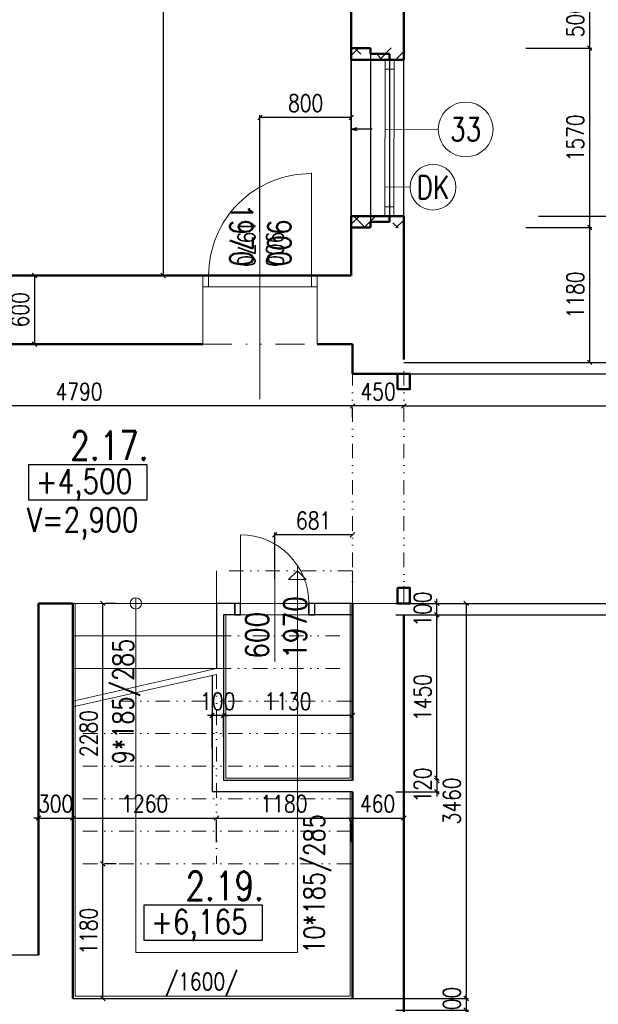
# Model space of a CAD drawing. Header units: millimetres. Extents: x -238874 to 551972, y -298952 to 658415.
# Tile 210 of 256: x 24203 to 29272, y 172531 to 181151. Entities that reach past the tile are written whole.
import ezdxf
from ezdxf.enums import TextEntityAlignment as Align

# ---------------------------------------------------------------- set-up
doc = ezdxf.new("R2010")
doc.units = ezdxf.units.MM
doc.header["$LTSCALE"] = 20
doc.linetypes.add('DIVIDE', pattern=[31.75, 12.7, -6.35, 0, -6.35, 0, -6.35])
doc.linetypes.add('DIVIDE2', pattern=[15.875, 6.35, -3.175, 0, -3.175, 0, -3.175])
for name, color, linetype in [('00_HEDVIKA _KRESBA', 1, 'Continuous'), ('CZ', 255, 'Continuous'), ('KOTY', 8, 'Continuous'), ('ZDP', 50, 'Continuous')]:
    doc.layers.add(name, color=color, linetype=linetype)
doc.layers.add('00_HEDVIKA_DEMOLICE', color=2, linetype='Continuous', lineweight=30, transparency=0.3)
for name, color, linetype, lineweight in [('00_HEDVIKA_OBRYS', 1, 'Continuous', 50), ('CKBUBLINY', 1, 'Continuous', 18), ('CKBUBLINY DEMOLICE', 4, 'Continuous', 18), ('CKBUBLINY_POPIS', 3, 'Continuous', 25), ('CKKOTY', 3, 'Continuous', 18), ('CKOKNA', 30, 'Continuous', 18), ('CKSTENY_SRAF', 8, 'Continuous', 18), ('CKSYMBOLY', 21, 'Continuous', 25), ('HEDVIKA_OKNA_PARAPET', 70, 'Continuous', 18), ('NOSNÉ', 8, 'Continuous', 50), ('PRUCHODY', 7, 'Continuous', 18)]:
    doc.layers.add(name, color=color, linetype=linetype, lineweight=lineweight)
doc.styles.add('SIMPLEX', font='SIMPLEX.shx', dxfattribs={"width": 0.8, "bigfont": 'CAD13.shx'})
doc.styles.get("Standard").update_dxf_attribs({"font": 'simplex.shx', "width": 0.8})
doc.dimstyles.new('CADKON', dxfattribs={"dimscale": 100, "dimtxt": 2, "dimasz": 1.5, "dimexe": 0, "dimexo": 2, "dimgap": 0.6, "dimtad": 1, "dimrnd": 1, "dimtxsty": 'Standard', "dimblk1": 'OBLIQUE', "dimblk2": 'OBLIQUE', "dimsah": 1, "dimcen": 2.5, "dimadec": 1, "dimazin": 2, "dimtfac": 1, "dimtix": 1, "dimtmove": 2, "dimatfit": 3, "dimldrblk": 'OPEN30', "dimfxl": 5, "dimtfill": 1, "dimtolj": 1, "dimarcsym": 0})
doc.dimstyles.new('CKA', dxfattribs={"dimtxt": 200, "dimasz": 40, "dimexe": 20, "dimexo": 0.2, "dimgap": 50, "dimtad": 1, "dimdec": 0, "dimrnd": 1, "dimzin": 0, "dimdsep": 46, "dimtxsty": 'Standard', "dimblk1": 'OBLIQUE', "dimblk2": 'OBLIQUE', "dimsah": 1, "dimcen": 0.09, "dimclrd": 253, "dimclre": 253, "dimclrt": 253, "dimadec": 0, "dimazin": 0, "dimtfac": 1, "dimtdec": 0, "dimtix": 1, "dimtmove": 2, "dimatfit": 3, "dimfxl": 1, "dimtolj": 1, "dimtzin": 0, "dimarcsym": 0})

# ---------------------------------------------------------------- blocks, each defined once
blk = doc.blocks.new('_OBLIQUE')
at = {"color": 0, "linetype": 'ByBlock'}
blk.add_line((-0.5, -0.5), (0.5, 0.5), dxfattribs=at)
blk = doc.blocks.new('*D1523')
at = {"layer": 'DEFPOINTS', "color": 0, "transparency": 16777216}
for p in [(22328, 178260.9), (27118, 178050.9), (22328, 177769.1)]:
    blk.add_point(p, dxfattribs=at)
at = {"layer": 'KOTY', "lineweight": -2, "transparency": 16777216}
for p, q in [((22328, 177880.1), (22328, 177749.1)), ((27118, 177769.1), (22328, 177769.1))]:
    blk.add_line(p, q, dxfattribs=at)
at = {"layer": 'KOTY', "lineweight": -2, "transparency": 16777216, "xscale": 40, "yscale": 40, "zscale": 40, "rotation": 180}
blk.add_blockref('_OBLIQUE', (22328, 177769.1), dxfattribs=at)
at = {"layer": 'KOTY', "lineweight": -2, "transparency": 16777216, "xscale": 40, "yscale": 40, "zscale": 40}
blk.add_blockref('_OBLIQUE', (27118, 177769.1), dxfattribs=at)
at = {"layer": 'KOTY', "transparency": 16777216, "insert": (24723, 177894.1), "char_height": 150, "attachment_point": 5, "style": 'SIMPLEX'}
blk.add_mtext('\\A1;4790', dxfattribs=at)
blk = doc.blocks.new('*D1691')
at = {"layer": 'DEFPOINTS', "color": 0, "transparency": 16777216}
for p in [(27108, 206310.9), (25460.5, 178910.9), (27108, 178910.9)]:
    blk.add_point(p, dxfattribs=at)
at = {"layer": 'KOTY', "lineweight": -2, "transparency": 16777216}
for p, q in [((25460.5, 206310.9), (25460.5, 178910.9)), ((26727.2, 178910.9), (25440.5, 178910.9))]:
    blk.add_line(p, q, dxfattribs=at)
at = {"layer": 'KOTY', "lineweight": -2, "transparency": 16777216, "xscale": 40, "yscale": 40, "zscale": 40}
for p, rotation in [((25460.5, 206310.9), 90), ((25460.5, 178910.9), 270)]:
    blk.add_blockref('_OBLIQUE', p, dxfattribs=dict(at, rotation=rotation))
at = {"layer": 'KOTY', "transparency": 16777216, "insert": (25335.5, 192610.9), "char_height": 150, "attachment_point": 5, "rotation": 90, "style": 'SIMPLEX'}
blk.add_mtext('\\A1;27400', dxfattribs=at)
blk = doc.blocks.new('*D1702')
at = {"layer": 'DEFPOINTS', "color": 0, "transparency": 16777216}
for p in [(25928, 176040.9), (25928, 172580.9), (28113.7, 172580.9)]:
    blk.add_point(p, dxfattribs=at)
at = {"layer": 'KOTY', "lineweight": -2, "transparency": 16777216}
for p, q in [((28113.7, 176040.9), (28113.7, 172580.9)), ((26308.7, 172580.9), (28133.7, 172580.9))]:
    blk.add_line(p, q, dxfattribs=at)
at = {"layer": 'KOTY', "lineweight": -2, "transparency": 16777216, "xscale": 40, "yscale": 40, "zscale": 40}
for p, rotation in [((28113.7, 176040.9), 90), ((28113.7, 172580.9), 270)]:
    blk.add_blockref('_OBLIQUE', p, dxfattribs=dict(at, rotation=rotation))
at = {"layer": 'KOTY', "transparency": 16777216, "insert": (27988.7, 174310.9), "char_height": 150, "attachment_point": 5, "rotation": 90, "style": 'SIMPLEX'}
blk.add_mtext('\\A1;3460', dxfattribs=at)
blk = doc.blocks.new('*D1703')
at = {"layer": 'DEFPOINTS', "color": 0, "transparency": 16777216}
for p in [(24668, 174161.6), (24368, 172960.9), (24668, 172960.9)]:
    blk.add_point(p, dxfattribs=at)
at = {"layer": 'KOTY', "lineweight": -2, "transparency": 16777216}
for p, q in [((24368, 174161.6), (24328, 174161.6)), ((24368, 174161.6), (24668, 174161.6)), ((24668, 173341.6), (24668, 174181.6)), ((24668, 174161.6), (24708, 174161.6))]:
    blk.add_line(p, q, dxfattribs=at)
at = {"layer": 'KOTY', "lineweight": -2, "transparency": 16777216, "xscale": 40, "yscale": 40, "zscale": 40}
blk.add_blockref('_OBLIQUE', (24368, 174161.6), dxfattribs=at)
at = {"layer": 'KOTY', "lineweight": -2, "transparency": 16777216, "xscale": 40, "yscale": 40, "zscale": 40, "rotation": 180}
blk.add_blockref('_OBLIQUE', (24668, 174161.6), dxfattribs=at)
at = {"layer": 'KOTY', "transparency": 16777216, "insert": (24518, 174286.6), "char_height": 150, "attachment_point": 5, "style": 'SIMPLEX'}
blk.add_mtext('\\A1;300', dxfattribs=at)
blk = doc.blocks.new('*D1704')
at = {"layer": 'DEFPOINTS', "color": 0, "transparency": 16777216}
for p in [(25928, 174330.9), (25928, 174161.6), (24668, 172960.9)]:
    blk.add_point(p, dxfattribs=at)
at = {"layer": 'KOTY', "lineweight": -2, "transparency": 16777216}
for p, q in [((24668, 174161.6), (25928, 174161.6)), ((25928, 173950.1), (25928, 174141.6))]:
    blk.add_line(p, q, dxfattribs=at)
at = {"layer": 'KOTY', "lineweight": -2, "transparency": 16777216, "xscale": 40, "yscale": 40, "zscale": 40, "rotation": 180}
blk.add_blockref('_OBLIQUE', (24668, 174161.6), dxfattribs=at)
at = {"layer": 'KOTY', "lineweight": -2, "transparency": 16777216, "xscale": 40, "yscale": 40, "zscale": 40}
blk.add_blockref('_OBLIQUE', (25928, 174161.6), dxfattribs=at)
at = {"layer": 'KOTY', "transparency": 16777216, "insert": (25298, 174286.6), "char_height": 150, "attachment_point": 5, "style": 'SIMPLEX'}
blk.add_mtext('\\A1;1260', dxfattribs=at)
blk = doc.blocks.new('*D1706')
at = {"layer": 'DEFPOINTS', "color": 0, "transparency": 16777216}
for p in [(24668, 176040.9), (24932.2, 176040.9), (24668, 173760.9)]:
    blk.add_point(p, dxfattribs=at)
at = {"layer": 'KOTY', "lineweight": -2, "transparency": 16777216}
for p, q in [((24932.2, 173760.9), (24932.2, 176040.9)), ((25048.7, 176040.9), (24952.2, 176040.9))]:
    blk.add_line(p, q, dxfattribs=at)
at = {"layer": 'KOTY', "lineweight": -2, "transparency": 16777216, "xscale": 40, "yscale": 40, "zscale": 40}
for p, rotation in [((24932.2, 176040.9), 90), ((24932.2, 173760.9), 270)]:
    blk.add_blockref('_OBLIQUE', p, dxfattribs=dict(at, rotation=rotation))
at = {"layer": 'KOTY', "transparency": 16777216, "insert": (24807.2, 174900.9), "char_height": 150, "attachment_point": 5, "rotation": 90, "style": 'SIMPLEX'}
blk.add_mtext('\\A1;2280', dxfattribs=at)
blk = doc.blocks.new('*D1708')
at = {"layer": 'DEFPOINTS', "color": 0, "transparency": 16777216}
for p in [(27568, 175940.9), (31507.2, 175940.9), (27568, 169200.9)]:
    blk.add_point(p, dxfattribs=at)
at = {"layer": 'KOTY', "lineweight": -2, "transparency": 16777216}
for p, q in [((27948.7, 175940.9), (31527.2, 175940.9)), ((31507.2, 169200.9), (31507.2, 175940.9))]:
    blk.add_line(p, q, dxfattribs=at)
at = {"layer": 'KOTY', "lineweight": -2, "transparency": 16777216, "xscale": 40, "yscale": 40, "zscale": 40}
for p, rotation in [((31507.2, 175940.9), 90), ((31507.2, 169200.9), 270)]:
    blk.add_blockref('_OBLIQUE', p, dxfattribs=dict(at, rotation=rotation))
at = {"layer": 'KOTY', "transparency": 16777216, "insert": (31382.2, 172570.9), "char_height": 150, "attachment_point": 5, "rotation": 90, "style": 'SIMPLEX'}
blk.add_mtext('\\A1;6740', dxfattribs=at)
blk = doc.blocks.new('*D1725')
at = {"layer": 'DEFPOINTS', "color": 0, "transparency": 16777216}
for p in [(25928, 172580.9), (27118, 172480.9), (28113.7, 172480.9)]:
    blk.add_point(p, dxfattribs=at)
at = {"layer": 'KOTY', "lineweight": -2, "transparency": 16777216}
for p, q in [((28113.7, 172580.9), (28113.7, 172620.9)), ((28113.7, 172580.9), (28113.7, 172480.9)), ((27498.7, 172480.9), (28133.7, 172480.9)), ((28113.7, 172480.9), (28113.7, 172440.9))]:
    blk.add_line(p, q, dxfattribs=at)
at = {"layer": 'KOTY', "lineweight": -2, "transparency": 16777216, "xscale": 40, "yscale": 40, "zscale": 40}
for p, rotation in [((28113.7, 172580.9), 270), ((28113.7, 172480.9), 90)]:
    blk.add_blockref('_OBLIQUE', p, dxfattribs=dict(at, rotation=rotation))
at = {"layer": 'KOTY', "transparency": 16777216, "insert": (27988.7, 172530.9), "char_height": 150, "attachment_point": 5, "rotation": 90, "style": 'SIMPLEX'}
blk.add_mtext('\\A1;100', dxfattribs=at)
blk = doc.blocks.new('*D1748')
at = {"layer": 'DEFPOINTS', "color": 0, "transparency": 16777216}
for p in [(24668, 173760.9), (24932.2, 173760.9), (24668, 172580.9)]:
    blk.add_point(p, dxfattribs=at)
at = {"layer": 'KOTY', "lineweight": -2, "transparency": 16777216}
for p, q in [((24932.2, 172580.9), (24932.2, 173760.9)), ((25048.7, 173760.9), (24952.2, 173760.9))]:
    blk.add_line(p, q, dxfattribs=at)
at = {"layer": 'KOTY', "lineweight": -2, "transparency": 16777216, "xscale": 40, "yscale": 40, "zscale": 40}
for p, rotation in [((24932.2, 173760.9), 90), ((24932.2, 172580.9), 270)]:
    blk.add_blockref('_OBLIQUE', p, dxfattribs=dict(at, rotation=rotation))
at = {"layer": 'KOTY', "transparency": 16777216, "insert": (24807.2, 173170.9), "char_height": 150, "attachment_point": 5, "rotation": 90, "style": 'SIMPLEX'}
blk.add_mtext('\\A1;1180', dxfattribs=at)
blk = doc.blocks.new('*D1762')
at = {"layer": 'DEFPOINTS', "color": 0, "transparency": 16777216}
for p in [(35068, 177910.9), (35068, 177769.1), (27568, 177108.4)]:
    blk.add_point(p, dxfattribs=at)
at = {"layer": 'KOTY', "lineweight": -2, "transparency": 16777216}
for p, q in [((27568, 177769.1), (35068, 177769.1)), ((35068, 177530.1), (35068, 177749.1))]:
    blk.add_line(p, q, dxfattribs=at)
at = {"layer": 'KOTY', "lineweight": -2, "transparency": 16777216, "xscale": 40, "yscale": 40, "zscale": 40, "rotation": 180}
blk.add_blockref('_OBLIQUE', (27568, 177769.1), dxfattribs=at)
at = {"layer": 'KOTY', "lineweight": -2, "transparency": 16777216, "xscale": 40, "yscale": 40, "zscale": 40}
blk.add_blockref('_OBLIQUE', (35068, 177769.1), dxfattribs=at)
at = {"layer": 'KOTY', "transparency": 16777216, "insert": (31318, 177894.1), "char_height": 150, "attachment_point": 5, "style": 'SIMPLEX'}
blk.add_mtext('\\A1;7500', dxfattribs=at)
blk = doc.blocks.new('*D1763')
at = {"layer": 'DEFPOINTS', "color": 0, "transparency": 16777216}
for p in [(28257.4, 180900.9), (29196.4, 180900.9), (28257.4, 179330.9)]:
    blk.add_point(p, dxfattribs=at)
at = {"layer": 'KOTY', "lineweight": -2, "transparency": 16777216}
for p, q in [((28638.1, 180900.9), (29216.4, 180900.9)), ((29196.4, 179330.9), (29196.4, 180900.9))]:
    blk.add_line(p, q, dxfattribs=at)
at = {"layer": 'KOTY', "lineweight": -2, "transparency": 16777216, "xscale": 40, "yscale": 40, "zscale": 40}
for p, rotation in [((29196.4, 180900.9), 90), ((29196.4, 179330.9), 270)]:
    blk.add_blockref('_OBLIQUE', p, dxfattribs=dict(at, rotation=rotation))
at = {"layer": 'KOTY', "transparency": 16777216, "insert": (29071.4, 180115.9), "char_height": 150, "attachment_point": 5, "rotation": 90, "style": 'SIMPLEX'}
blk.add_mtext('\\A1;1570', dxfattribs=at)
blk = doc.blocks.new('*D1764')
at = {"layer": 'DEFPOINTS', "color": 0, "transparency": 16777216}
for p in [(26308, 180295.4), (26308, 178910.9), (27108, 178910.9)]:
    blk.add_point(p, dxfattribs=at)
at = {"layer": 'KOTY', "lineweight": -2, "transparency": 16777216}
for p, q in [((26308, 179291.6), (26308, 180315.4)), ((27108, 180295.4), (26308, 180295.4))]:
    blk.add_line(p, q, dxfattribs=at)
at = {"layer": 'KOTY', "lineweight": -2, "transparency": 16777216, "xscale": 40, "yscale": 40, "zscale": 40, "rotation": 180}
blk.add_blockref('_OBLIQUE', (26308, 180295.4), dxfattribs=at)
at = {"layer": 'KOTY', "lineweight": -2, "transparency": 16777216, "xscale": 40, "yscale": 40, "zscale": 40}
blk.add_blockref('_OBLIQUE', (27108, 180295.4), dxfattribs=at)
at = {"layer": 'KOTY', "transparency": 16777216, "insert": (26708, 180420.4), "char_height": 150, "attachment_point": 5, "style": 'SIMPLEX'}
blk.add_mtext('\\A1;800', dxfattribs=at)
blk = doc.blocks.new('*D1765')
at = {"layer": 'DEFPOINTS', "color": 0, "transparency": 16777216}
for p in [(28257.4, 179330.9), (29196.4, 179330.9), (29196.4, 178150.9)]:
    blk.add_point(p, dxfattribs=at)
at = {"layer": 'KOTY', "lineweight": -2, "transparency": 16777216}
for p, q in [((28638.1, 179330.9), (29216.4, 179330.9)), ((29196.4, 178150.9), (29196.4, 179330.9))]:
    blk.add_line(p, q, dxfattribs=at)
at = {"layer": 'KOTY', "lineweight": -2, "transparency": 16777216, "xscale": 40, "yscale": 40, "zscale": 40}
for p, rotation in [((29196.4, 179330.9), 90), ((29196.4, 178150.9), 270)]:
    blk.add_blockref('_OBLIQUE', p, dxfattribs=dict(at, rotation=rotation))
at = {"layer": 'KOTY', "transparency": 16777216, "insert": (29071.4, 178740.9), "char_height": 150, "attachment_point": 5, "rotation": 90, "style": 'SIMPLEX'}
blk.add_mtext('\\A1;1180', dxfattribs=at)
blk = doc.blocks.new('*D1766')
at = {"layer": 'DEFPOINTS', "color": 0, "transparency": 16777216}
for p in [(27118, 176040.9), (27857.6, 176040.9), (27118, 175940.9)]:
    blk.add_point(p, dxfattribs=at)
at = {"layer": 'KOTY', "lineweight": -2, "transparency": 16777216}
for p, q in [((27498.7, 176040.9), (27877.6, 176040.9)), ((27857.6, 176040.9), (27857.6, 176080.9)), ((27857.6, 175940.9), (27857.6, 176040.9)), ((27857.6, 175940.9), (27857.6, 175900.9))]:
    blk.add_line(p, q, dxfattribs=at)
at = {"layer": 'KOTY', "lineweight": -2, "transparency": 16777216, "xscale": 40, "yscale": 40, "zscale": 40}
for p, rotation in [((27857.6, 176040.9), 270), ((27857.6, 175940.9), 90)]:
    blk.add_blockref('_OBLIQUE', p, dxfattribs=dict(at, rotation=rotation))
at = {"layer": 'KOTY', "transparency": 16777216, "insert": (27732.6, 175990.9), "char_height": 150, "attachment_point": 5, "rotation": 90, "style": 'SIMPLEX'}
blk.add_mtext('\\A1;100', dxfattribs=at)
blk = doc.blocks.new('*D1767')
at = {"layer": 'DEFPOINTS', "color": 0, "transparency": 16777216}
for p in [(27108, 174330.9), (27568, 174161.6), (27568, 174161.6)]:
    blk.add_point(p, dxfattribs=at)
at = {"layer": 'KOTY', "lineweight": -2, "transparency": 16777216}
for p, q in [((27568, 174542.4), (27568, 174181.6)), ((27108, 174161.6), (27568, 174161.6))]:
    blk.add_line(p, q, dxfattribs=at)
at = {"layer": 'KOTY', "lineweight": -2, "transparency": 16777216, "xscale": 40, "yscale": 40, "zscale": 40, "rotation": 180}
blk.add_blockref('_OBLIQUE', (27108, 174161.6), dxfattribs=at)
at = {"layer": 'KOTY', "lineweight": -2, "transparency": 16777216, "xscale": 40, "yscale": 40, "zscale": 40}
blk.add_blockref('_OBLIQUE', (27568, 174161.6), dxfattribs=at)
at = {"layer": 'KOTY', "transparency": 16777216, "insert": (27338, 174286.6), "char_height": 150, "attachment_point": 5, "style": 'SIMPLEX'}
blk.add_mtext('\\A1;460', dxfattribs=at)
blk = doc.blocks.new('*D1768')
at = {"layer": 'DEFPOINTS', "color": 0, "transparency": 16777216}
for p in [(27118, 174510.9), (27118, 174390.9), (27857.6, 174390.9)]:
    blk.add_point(p, dxfattribs=at)
at = {"layer": 'KOTY', "lineweight": -2, "transparency": 16777216}
for p, q in [((27857.6, 174510.9), (27857.6, 174550.9)), ((27857.6, 174510.9), (27857.6, 174390.9)), ((27498.7, 174390.9), (27877.6, 174390.9)), ((27857.6, 174390.9), (27857.6, 174350.9))]:
    blk.add_line(p, q, dxfattribs=at)
at = {"layer": 'KOTY', "lineweight": -2, "transparency": 16777216, "xscale": 40, "yscale": 40, "zscale": 40}
for p, rotation in [((27857.6, 174510.9), 270), ((27857.6, 174390.9), 90)]:
    blk.add_blockref('_OBLIQUE', p, dxfattribs=dict(at, rotation=rotation))
at = {"layer": 'KOTY', "transparency": 16777216, "insert": (27732.6, 174450.9), "char_height": 150, "attachment_point": 5, "rotation": 90, "style": 'SIMPLEX'}
blk.add_mtext('\\A1;120', dxfattribs=at)
blk = doc.blocks.new('*D1769')
at = {"layer": 'DEFPOINTS', "color": 0, "transparency": 16777216}
for p in [(27118, 175940.9), (27857.6, 175940.9), (27118, 174490.9)]:
    blk.add_point(p, dxfattribs=at)
at = {"layer": 'KOTY', "lineweight": -2, "transparency": 16777216}
for p, q in [((27498.7, 175940.9), (27877.6, 175940.9)), ((27857.6, 174490.9), (27857.6, 175940.9))]:
    blk.add_line(p, q, dxfattribs=at)
at = {"layer": 'KOTY', "lineweight": -2, "transparency": 16777216, "xscale": 40, "yscale": 40, "zscale": 40}
for p, rotation in [((27857.6, 175940.9), 90), ((27857.6, 174490.9), 270)]:
    blk.add_blockref('_OBLIQUE', p, dxfattribs=dict(at, rotation=rotation))
at = {"layer": 'KOTY', "transparency": 16777216, "insert": (27732.6, 175215.9), "char_height": 150, "attachment_point": 5, "rotation": 90, "style": 'SIMPLEX'}
blk.add_mtext('\\A1;1450', dxfattribs=at)
blk = doc.blocks.new('*D1770')
at = {"layer": 'DEFPOINTS', "color": 0, "transparency": 16777216}
for p in [(27118, 178050.9), (27568, 178050.9), (27118, 177769.1)]:
    blk.add_point(p, dxfattribs=at)
at = {"layer": 'KOTY', "lineweight": -2, "transparency": 16777216}
for p, q in [((27568, 177769.1), (27118, 177769.1)), ((27118, 177670.1), (27118, 177749.1))]:
    blk.add_line(p, q, dxfattribs=at)
at = {"layer": 'KOTY', "lineweight": -2, "transparency": 16777216, "xscale": 40, "yscale": 40, "zscale": 40, "rotation": 180}
blk.add_blockref('_OBLIQUE', (27118, 177769.1), dxfattribs=at)
at = {"layer": 'KOTY', "lineweight": -2, "transparency": 16777216, "xscale": 40, "yscale": 40, "zscale": 40}
blk.add_blockref('_OBLIQUE', (27568, 177769.1), dxfattribs=at)
at = {"layer": 'KOTY', "transparency": 16777216, "insert": (27343, 177894.1), "char_height": 150, "attachment_point": 5, "style": 'SIMPLEX'}
blk.add_mtext('\\A1;450', dxfattribs=at)
blk = doc.blocks.new('*D1771')
at = {"layer": 'DEFPOINTS', "color": 0, "transparency": 16777216}
for p in [(25928, 174330.9), (27108, 174330.9), (27108, 174161.6)]:
    blk.add_point(p, dxfattribs=at)
at = {"layer": 'KOTY', "lineweight": -2, "transparency": 16777216}
for p, q in [((25928, 174161.6), (27108, 174161.6)), ((27108, 173950.1), (27108, 174141.6))]:
    blk.add_line(p, q, dxfattribs=at)
at = {"layer": 'KOTY', "lineweight": -2, "transparency": 16777216, "xscale": 40, "yscale": 40, "zscale": 40, "rotation": 180}
blk.add_blockref('_OBLIQUE', (25928, 174161.6), dxfattribs=at)
at = {"layer": 'KOTY', "lineweight": -2, "transparency": 16777216, "xscale": 40, "yscale": 40, "zscale": 40}
blk.add_blockref('_OBLIQUE', (27108, 174161.6), dxfattribs=at)
at = {"layer": 'KOTY', "transparency": 16777216, "insert": (26518, 174286.6), "char_height": 150, "attachment_point": 5, "style": 'SIMPLEX'}
blk.add_mtext('\\A1;1180', dxfattribs=at)
blk = doc.blocks.new('*D1772')
at = {"layer": 'DEFPOINTS', "color": 0, "transparency": 16777216}
for p in [(25988, 175058.9), (25988, 174490.9), (27118, 174490.9)]:
    blk.add_point(p, dxfattribs=at)
at = {"layer": 'KOTY', "lineweight": -2, "transparency": 16777216}
for p, q in [((25988, 174871.6), (25988, 175078.9)), ((27118, 175058.9), (25988, 175058.9))]:
    blk.add_line(p, q, dxfattribs=at)
at = {"layer": 'KOTY', "lineweight": -2, "transparency": 16777216, "xscale": 40, "yscale": 40, "zscale": 40, "rotation": 180}
blk.add_blockref('_OBLIQUE', (25988, 175058.9), dxfattribs=at)
at = {"layer": 'KOTY', "lineweight": -2, "transparency": 16777216, "xscale": 40, "yscale": 40, "zscale": 40}
blk.add_blockref('_OBLIQUE', (27118, 175058.9), dxfattribs=at)
at = {"layer": 'KOTY', "transparency": 16777216, "insert": (26553, 175183.9), "char_height": 150, "attachment_point": 5, "style": 'SIMPLEX'}
blk.add_mtext('\\A1;1130', dxfattribs=at)
blk = doc.blocks.new('*D1774')
at = {"layer": 'DEFPOINTS', "color": 0, "transparency": 16777216}
for p in [(25888, 175058.9), (25988, 174490.9), (25888, 174390.9)]:
    blk.add_point(p, dxfattribs=at)
at = {"layer": 'KOTY', "lineweight": -2, "transparency": 16777216}
for p, q in [((25888, 174771.6), (25888, 175078.9)), ((25888, 175058.9), (25848, 175058.9)), ((25988, 175058.9), (25888, 175058.9)), ((25988, 175058.9), (26028, 175058.9))]:
    blk.add_line(p, q, dxfattribs=at)
at = {"layer": 'KOTY', "lineweight": -2, "transparency": 16777216, "xscale": 40, "yscale": 40, "zscale": 40}
blk.add_blockref('_OBLIQUE', (25888, 175058.9), dxfattribs=at)
at = {"layer": 'KOTY', "lineweight": -2, "transparency": 16777216, "xscale": 40, "yscale": 40, "zscale": 40, "rotation": 180}
blk.add_blockref('_OBLIQUE', (25988, 175058.9), dxfattribs=at)
at = {"layer": 'KOTY', "transparency": 16777216, "insert": (25938, 175183.9), "char_height": 150, "attachment_point": 5, "style": 'SIMPLEX'}
blk.add_mtext('\\A1;100', dxfattribs=at)
blk = doc.blocks.new('*D1775')
at = {"layer": 'DEFPOINTS', "color": 0, "transparency": 16777216}
for p in [(24331.6, 178910.9), (24331.6, 178310.9), (24331.6, 178310.9)]:
    blk.add_point(p, dxfattribs=at)
at = {"layer": 'KOTY', "lineweight": -2, "transparency": 16777216}
for p, q in [((24331.6, 178910.9), (24331.6, 178310.9)), ((23950.8, 178310.9), (24311.6, 178310.9))]:
    blk.add_line(p, q, dxfattribs=at)
at = {"layer": 'KOTY', "lineweight": -2, "transparency": 16777216, "xscale": 40, "yscale": 40, "zscale": 40}
for p, rotation in [((24331.6, 178910.9), 90), ((24331.6, 178310.9), 270)]:
    blk.add_blockref('_OBLIQUE', p, dxfattribs=dict(at, rotation=rotation))
at = {"layer": 'KOTY', "transparency": 16777216, "insert": (24206.6, 178610.9), "char_height": 150, "attachment_point": 5, "rotation": 90, "style": 'SIMPLEX'}
blk.add_mtext('\\A1;600', dxfattribs=at)
blk = doc.blocks.new('*D1776')
at = {"layer": 'DEFPOINTS', "color": 0, "transparency": 16777216}
for p in [(26437.1, 176640.9), (26437.1, 175876.3), (27118, 175876.3)]:
    blk.add_point(p, dxfattribs=at)
at = {"layer": 'KOTY', "lineweight": -2, "transparency": 16777216}
for p, q in [((26437.1, 176257.1), (26437.1, 176660.9)), ((27118, 176640.9), (26437.1, 176640.9))]:
    blk.add_line(p, q, dxfattribs=at)
at = {"layer": 'KOTY', "lineweight": -2, "transparency": 16777216, "xscale": 40, "yscale": 40, "zscale": 40, "rotation": 180}
blk.add_blockref('_OBLIQUE', (26437.1, 176640.9), dxfattribs=at)
at = {"layer": 'KOTY', "lineweight": -2, "transparency": 16777216, "xscale": 40, "yscale": 40, "zscale": 40}
blk.add_blockref('_OBLIQUE', (27118, 176640.9), dxfattribs=at)
at = {"layer": 'KOTY', "transparency": 16777216, "insert": (26777.5, 176765.9), "char_height": 150, "attachment_point": 5, "style": 'SIMPLEX'}
blk.add_mtext('\\A1;681', dxfattribs=at)
blk = doc.blocks.new('*D1778')
at = {"layer": 'DEFPOINTS', "color": 0, "transparency": 16777216}
for p in [(31318, 176040.9), (31507.2, 176040.9), (27568, 175940.9)]:
    blk.add_point(p, dxfattribs=at)
at = {"layer": 'KOTY', "lineweight": -2, "transparency": 16777216}
for p, q in [((31507.2, 176040.9), (31507.2, 176080.9)), ((31507.2, 175940.9), (31507.2, 176040.9)), ((31698.7, 176040.9), (31527.2, 176040.9)), ((31507.2, 175940.9), (31507.2, 175900.9))]:
    blk.add_line(p, q, dxfattribs=at)
at = {"layer": 'KOTY', "lineweight": -2, "transparency": 16777216, "xscale": 40, "yscale": 40, "zscale": 40}
for p, rotation in [((31507.2, 176040.9), 270), ((31507.2, 175940.9), 90)]:
    blk.add_blockref('_OBLIQUE', p, dxfattribs=dict(at, rotation=rotation))
at = {"layer": 'KOTY', "transparency": 16777216, "insert": (31382.2, 175990.9), "char_height": 150, "attachment_point": 5, "rotation": 90, "style": 'SIMPLEX'}
blk.add_mtext('\\A1;100', dxfattribs=at)
blk = doc.blocks.new('*D1781')
at = {"layer": 'DEFPOINTS', "color": 0, "transparency": 16777216}
for p in [(28257.4, 181400.9), (29196.4, 181400.9), (28257.4, 180900.9)]:
    blk.add_point(p, dxfattribs=at)
at = {"layer": 'KOTY', "lineweight": -2, "transparency": 16777216}
for p, q in [((28638.1, 181400.9), (29216.4, 181400.9)), ((29196.4, 180900.9), (29196.4, 181400.9))]:
    blk.add_line(p, q, dxfattribs=at)
at = {"layer": 'KOTY', "lineweight": -2, "transparency": 16777216, "xscale": 40, "yscale": 40, "zscale": 40}
for p, rotation in [((29196.4, 181400.9), 90), ((29196.4, 180900.9), 270)]:
    blk.add_blockref('_OBLIQUE', p, dxfattribs=dict(at, rotation=rotation))
at = {"layer": 'KOTY', "transparency": 16777216, "insert": (29071.4, 181150.9), "char_height": 150, "attachment_point": 5, "rotation": 90, "style": 'SIMPLEX'}
blk.add_mtext('\\A1;500', dxfattribs=at)
blk = doc.blocks.new('*D3614')
at = {"layer": 'CKKOTY', "color": 0, "lineweight": -2, "transparency": 16777216}
for p, q in [((29561.7, 180800.9), (30169.9, 180800.9)), ((30169.9, 179430.9), (30169.9, 180800.9)), ((28749.2, 179430.9), (30169.9, 179430.9))]:
    blk.add_line(p, q, dxfattribs=at)
at = {"layer": 'DEFPOINTS', "color": 0, "transparency": 16777216}
for p in [(29361.7, 180800.9), (30169.9, 180800.9), (28549.2, 179430.9)]:
    blk.add_point(p, dxfattribs=at)
at = {"layer": 'CKKOTY', "color": 0, "lineweight": -2, "transparency": 16777216, "xscale": 150, "yscale": 150, "zscale": 150}
for p, rotation in [((30169.9, 180800.9), 90), ((30169.9, 179430.9), 270)]:
    blk.add_blockref('_OBLIQUE', p, dxfattribs=dict(at, rotation=rotation))
at = {"layer": 'CKKOTY', "color": 0, "transparency": 16777216, "char_height": 200, "attachment_point": 5, "rotation": 90, "bg_fill": 3, "box_fill_scale": 1.1, "bg_fill_color": 256, "bg_fill_true_color": 13158600, "bg_fill_transparency": 0}
for s, insert in [('\\A1;1900(870)', (30382.2, 180115.9)), ('\\A1;1370', (30009.9, 180115.9))]:
    blk.add_mtext(s, dxfattribs=dict(at, insert=insert))
blk = doc.blocks.new('_Open30')
at = {"color": 0, "lineweight": -2}
for p, q in [((-1, 0.268), (0, 0)), ((0, 0), (-1, -0.268)), ((0, 0), (-1, 0))]:
    blk.add_line(p, q, dxfattribs=at)
blk = doc.blocks.new('*U3302')
at = {"color": 0, "linetype": 'ByBlock', "lineweight": -2}
for p, q in [((-225, 0), (-80, 0)), ((225, 0), (103, 30)), ((225, 0), (103, -30)), ((-80, 0), (27, 0)), ((27, 0), (225, 0))]:
    blk.add_line(p, q, dxfattribs=at)
at = {"color": 0, "linetype": 'Continuous', "lineweight": -2, "flags": 8}
blk.add_attdef('SPÁD', text='', height=100, dxfattribs=at).set_placement((0, 40), align=Align.CENTER)
blk = doc.blocks.new('CK_BUBBLE_1_0_0')
at = {"color": 0, "linetype": 'ByBlock', "lineweight": -2}
blk.add_circle((0, 0), 1, dxfattribs=at)

msp = doc.modelspace()

# ---------------------------------------------------------------- hatches: boundary and pattern name
at = {"layer": 'CKSTENY_SRAF'}
h = msp.add_hatch(dxfattribs=at)
h.set_pattern_fill('ZDIVO-PLYNOSILIK', color=256, scale=100)
h.set_pattern_definition([(45, (-50266.24, -203987.44), (-212.13203, 212.13203), []), (45, (-50124.8, -203987.44), (-212.13203, 212.13203), []), (135, (-50026.12, -203959.45), (-212.13203, -212.13203), [200, -100]), (135, (-49955.4, -203888.74), (-212.13203, -212.13203), [200, -100])])
h.paths.add_polyline_path([(27567.962, 180903.565), (27107.962, 180903.565), (27107.962, 180800.863), (27567.962, 180800.863)])
h = msp.add_hatch(dxfattribs=at)
h.set_pattern_fill('ZDIVO-PLYNOSILIK', color=256, scale=100)
h.set_pattern_definition([(45, (-50266.24, -203907.44), (-212.13203, 212.13203), []), (45, (-50124.8, -203907.44), (-212.13203, 212.13203), []), (135, (-50026.12, -203879.45), (-212.13203, -212.13203), [200, -100]), (135, (-49955.4, -203808.74), (-212.13203, -212.13203), [200, -100])])
h.paths.add_polyline_path([(27567.962, 179328.161), (27107.962, 179329.512), (27107.962, 179432.214), (27567.962, 179430.863)])

# ---------------------------------------------------------------- linework, layer by layer
at = {"layer": '00_HEDVIKA _KRESBA'}
for p, q in [((27107.962, 180800.863), (27107.962, 179430.863)), ((27567.962, 179430.863), (27567.962, 180800.863))]:
    msp.add_line(p, q, dxfattribs=at)
at = {"layer": '00_HEDVIKA_DEMOLICE'}
for p, q in [((27107.962, 180900.863), (27275.962, 180900.863)), ((27107.962, 180900.863), (27107.962, 179330.863)), ((27107.962, 180900.863), (27235.962, 180900.863)), ((27107.962, 180900.863), (27235.962, 180900.863)), ((27275.962, 180900.863), (27275.962, 180850.863)), ((27275.962, 180850.863), (27441.962, 180850.863)), ((27275.962, 180850.863), (27275.962, 179380.863)), ((27441.962, 180850.863), (27441.962, 180800.863)), ((27107.962, 179330.863), (27107.962, 180820.863)), ((27441.962, 180800.863), (27441.962, 179430.863)), ((27441.962, 180800.863), (27567.962, 180800.863)), ((27441.962, 180800.863), (27567.962, 180800.863)), ((27441.962, 179380.863), (27441.962, 179430.863)), ((27441.962, 179430.863), (27567.962, 179430.863)), ((27441.962, 179430.863), (27567.962, 179430.863)), ((27107.962, 179330.863), (27275.962, 179330.863)), ((27107.962, 179330.863), (27235.962, 179330.863)), ((27107.962, 179330.863), (27235.962, 179330.863)), ((27275.962, 179380.863), (27441.962, 179380.863)), ((27275.962, 179330.863), (27275.962, 179380.863)), ((27275.962, 179380.863), (27401.962, 179380.863))]:
    msp.add_line(p, q, dxfattribs=at)
at = {"layer": '00_HEDVIKA_OBRYS'}
for p, q in [((27107.962, 180800.863), (27107.962, 180900.863)), ((27107.962, 179430.863), (27107.962, 179330.863))]:
    msp.add_line(p, q, dxfattribs=at)
for points in [[(27567.962, 180900.863), (27567.962, 180800.863), (27107.962, 180800.863)], [(27567.962, 179330.863), (27567.962, 179430.863), (27107.962, 179430.863)]]:
    msp.add_lwpolyline(points, dxfattribs=at)
at = {"layer": 'CKBUBLINY'}
msp.add_line((27870.053, 180190.12), (27403.536, 180187.522), dxfattribs=at)
at = {"layer": 'CKBUBLINY DEMOLICE'}
msp.add_line((27623.761, 179683.59), (27403.462, 179686.55), dxfattribs=at)
at = {"layer": 'CKOKNA'}
for p, q in [((27404.962, 180718.863), (27404.962, 180800.863)), ((27484.962, 180718.863), (27484.962, 180800.863)), ((27401.962, 179512.863), (27404.962, 180718.863)), ((27404.962, 180718.863), (27484.962, 180718.863)), ((27441.962, 179512.863), (27444.962, 180718.863)), ((27481.962, 179512.863), (27484.962, 180718.863)), ((27401.962, 179512.863), (27481.962, 179512.863)), ((27401.962, 179512.863), (27401.962, 179430.863)), ((27481.962, 179512.863), (27481.962, 179430.863))]:
    msp.add_line(p, q, dxfattribs=at)
at = {"layer": 'CZ', "color": 7}
for points in [[(24282.325, 177257.006), (25315.808, 177257.006), (25315.808, 176944.536), (24282.325, 176944.536)], [(25292.399, 173401.644), (26325.883, 173401.644), (26325.883, 173089.174), (25292.399, 173089.174)]]:
    msp.add_lwpolyline(points, close=True, dxfattribs=at)
at = {"layer": 'HEDVIKA_OKNA_PARAPET'}
msp.add_line((27107.962, 179430.863), (27107.962, 180800.863), dxfattribs=at)
at = {"layer": 'NOSNÉ'}
for p, q in [((27567.962, 181500.863), (27567.962, 180800.863)), ((27107.962, 181400.863), (27107.962, 180900.863)), ((27107.962, 180900.863), (27275.962, 180900.863)), ((27107.962, 180900.863), (27275.962, 180900.863)), ((27107.962, 180900.863), (27275.962, 180900.863)), ((27107.962, 180900.863), (27275.962, 180900.863)), ((27275.962, 180900.863), (27275.962, 180850.863)), ((27275.962, 180850.863), (27441.962, 180850.863)), ((27441.962, 180850.863), (27441.962, 180800.863)), ((27441.962, 180800.863), (27567.962, 180800.863)), ((27441.962, 179430.863), (27567.962, 179430.863)), ((27441.962, 179380.863), (27441.962, 179430.863)), ((27567.962, 179430.863), (27567.962, 178175.863)), ((27107.962, 179330.863), (27107.962, 178910.863)), ((27107.962, 179330.863), (27275.962, 179330.863)), ((27107.962, 179330.863), (27275.962, 179330.863)), ((27107.962, 179330.863), (27275.962, 179330.863)), ((27107.962, 179330.863), (27275.962, 179330.863)), ((27107.962, 179330.863), (27275.962, 179330.863)), ((27275.962, 179380.863), (27441.962, 179380.863)), ((27275.962, 179330.863), (27275.962, 179380.863)), ((27107.962, 178910.863), (18137.962, 178910.863)), ((25807.962, 178310.863), (22247.962, 178310.863)), ((27117.962, 178310.863), (26807.962, 178310.863)), ((27117.962, 178050.863), (27117.962, 178310.863)), ((27514.223, 178050.863), (27117.962, 178050.863)), ((24367.962, 176040.863), (24367.962, 172960.863)), ((24667.962, 176040.863), (24367.962, 176040.863)), ((24667.962, 176040.863), (24667.962, 172580.863)), ((27117.962, 176040.863), (27117.962, 174490.863)), ((27567.962, 175940.863), (27567.962, 166450.863)), ((27117.962, 174390.863), (27117.962, 172580.863))]:
    msp.add_line(p, q, dxfattribs=at)
for points in [[(27514.223, 177915.863), (27621.701, 177915.863), (27621.701, 178050.863), (27514.223, 178050.863)], [(27514.223, 176175.863), (27621.701, 176175.863), (27621.701, 176040.863), (27514.223, 176040.863)]]:
    msp.add_lwpolyline(points, close=True, dxfattribs=at)
at = {"layer": 'PRUCHODY'}
for p, q in [((27567.962, 179430.863), (27567.962, 180800.863)), ((26307.962, 177827.894), (26307.962, 180098.53)), ((26757.962, 178810.863), (26757.962, 179810.863)), ((25807.962, 178740.863), (25807.962, 178910.863)), ((25807.962, 178810.863), (25807.962, 178910.863)), ((25857.962, 178910.863), (25857.962, 178810.863)), ((26807.962, 178740.863), (26807.962, 178910.863)), ((26807.962, 178910.863), (26807.962, 178310.863)), ((26807.962, 178810.863), (25807.962, 178810.863)), ((25807.962, 178740.863), (25807.962, 178310.863)), ((27567.962, 178600.863), (27567.962, 178460.863)), ((26137.12, 175940.863), (26137.12, 176640.863)), ((26437.12, 175528.52), (26437.12, 176640.863)), ((26635.373, 176375.863), (26635.373, 173170.793)), ((25927.962, 176325.863), (25927.962, 175470.863)), ((26635.373, 176325.863), (26557.468, 176251.225)), ((26635.373, 176325.863), (26713.277, 176251.225)), ((27117.962, 175990.863), (27117.962, 176325.863)), ((26557.468, 176251.225), (26635.373, 176251.225)), ((26713.277, 176251.225), (26635.373, 176251.225)), ((26635.373, 176190.863), (26635.373, 172985.793)), ((27567.962, 176190.863), (27567.962, 176040.863)), ((25927.962, 176040.863), (24667.962, 176040.863)), ((24687.962, 176040.863), (24687.962, 172600.863)), ((25220.551, 176090.863), (25220.551, 173170.793)), ((25220.551, 176040.863), (25220.551, 172985.793)), ((25927.962, 175960.863), (25927.962, 176040.863)), ((27117.962, 176040.863), (25987.962, 176040.863)), ((27097.962, 176040.863), (27097.962, 174510.863)), ((27621.701, 176040.863), (27117.962, 176040.863)), ((26007.962, 175940.863), (26007.962, 174510.863)), ((26737.12, 175940.863), (26137.12, 175940.863)), ((25927.962, 175755.863), (24667.962, 175755.863)), ((25927.962, 175470.863), (24667.962, 175470.863)), ((24667.962, 175185.863), (25927.962, 175470.863)), ((24667.962, 175134.6), (25927.962, 175419.6)), ((27097.962, 174510.863), (26007.962, 174510.863)), ((27097.962, 174390.863), (27097.962, 172600.863)), ((25220.551, 172985.793), (26635.373, 172985.793)), ((24687.962, 172600.863), (27097.962, 172600.863))]:
    msp.add_line(p, q, dxfattribs=at)
at = {"layer": 'PRUCHODY', "linetype": 'DIVIDE'}
msp.add_line((25807.962, 178310.863), (26807.962, 178310.863), dxfattribs=at)
at = {"layer": 'PRUCHODY', "linetype": 'DIVIDE2'}
for p, q in [((27117.962, 176040.863), (27117.962, 178310.863)), ((27567.962, 176040.863), (27567.962, 178175.863)), ((27117.962, 176325.863), (25927.962, 176325.863)), ((25927.962, 176040.863), (27117.962, 176040.863)), ((25927.962, 175755.863), (27107.962, 175755.863)), ((25927.962, 175470.863), (27107.962, 175470.863)), ((25927.962, 175419.6), (25927.962, 173760.863)), ((27107.962, 175185.863), (24894.599, 175185.863)), ((27107.962, 174900.863), (24667.962, 174900.863)), ((27107.962, 174615.863), (24667.962, 174615.863)), ((27107.962, 174330.863), (24667.962, 174330.863)), ((27107.962, 174045.863), (24667.962, 174045.863)), ((27107.962, 173760.863), (24667.962, 173760.863))]:
    msp.add_line(p, q, dxfattribs=at)
at = {"layer": 'PRUCHODY'}
msp.add_circle((25220.551, 176040.863), 50, dxfattribs=at)
for centre, radius, start, end in [((26750.6, 178910.863), 892.638, 89.5274524, 180), ((26137.12, 176040.863), 600, 0, 90)]:
    msp.add_arc(centre, radius, start, end, dxfattribs=at)
at = {"layer": 'ZDP'}
for p, q in [((27567.962, 178150.863), (35067.962, 178150.863)), ((27567.962, 178050.863), (35067.962, 178050.863)), ((27567.962, 178050.863), (35067.962, 178050.863)), ((26137.12, 176040.863), (25927.962, 176040.863)), ((25927.962, 176040.863), (25927.962, 175470.863)), ((26087.12, 175940.863), (26087.12, 176040.863)), ((27117.962, 176040.863), (26737.12, 176040.863)), ((26737.12, 175940.863), (26737.12, 176040.863)), ((26787.12, 175940.863), (26787.12, 176040.863)), ((27567.962, 176040.863), (35067.962, 176040.863)), ((26137.12, 175940.863), (25987.962, 175940.863)), ((25987.962, 175940.863), (25987.962, 174490.863)), ((27117.962, 175940.863), (26737.12, 175940.863)), ((27567.962, 175940.863), (35067.962, 175940.863)), ((25887.962, 175410.552), (25887.962, 174390.863)), ((27117.962, 174490.863), (25987.962, 174490.863)), ((27117.962, 174390.863), (25887.962, 174390.863)), ((24367.962, 172960.863), (22327.962, 172960.863)), ((24667.962, 172580.863), (27117.962, 172580.863))]:
    msp.add_line(p, q, dxfattribs=at)
for points in [[(26087.12, 175940.863), (26137.12, 175940.863), (26137.12, 176040.863), (26087.12, 176040.863)], [(26737.12, 175940.863), (26787.12, 175940.863), (26787.12, 176040.863), (26737.12, 176040.863)]]:
    msp.add_lwpolyline(points, close=True, dxfattribs=at)

# ---------------------------------------------------------------- block references
at = {"layer": 'CKBUBLINY'}
ref = msp.add_blockref('CK_BUBBLE_1_0_0', (28110.053, 180190.214), dxfattribs=dict(at, xscale=240, yscale=240, zscale=240))
ref.add_attrib('NUM1', '33', dxfattribs={"layer": 'CKBUBLINY_POPIS', "height": 200, "width": 0.8, "flags": 8}).set_placement((28110.053, 180190.214), align=Align.MIDDLE_CENTER)
at = {"layer": 'CKBUBLINY DEMOLICE'}
ref = msp.add_blockref('CK_BUBBLE_1_0_0', (27823.761, 179683.751), dxfattribs=dict(at, xscale=200, yscale=200, zscale=200))
ref.add_attrib('NUM1', 'DK', dxfattribs={"height": 200, "width": 0.8, "flags": 8}).set_placement((27823.761, 179683.751), align=Align.MIDDLE_CENTER)
at = {"layer": 'CKSYMBOLY', "xscale": -0.4, "yscale": 0.4, "zscale": 0.4}
msp.add_blockref('*U3302', (27200.266, 180193.774), dxfattribs=at)

# ---------------------------------------------------------------- texts
at = {"layer": 'CZ', "color": 7, "attachment_point": 1}
for s, insert, char_height, width in [('2.17.', (24645.656, 177547.52), 250, 971.4), ('+4,500', (24345.214, 177215.803), 212.5, 1666.9), ('V=2,900', (24267.227, 176878.77), 212.5, 3214.5), ('2.19.', (25655.731, 173692.158), 250, 971.4), ('+6,165', (25355.288, 173360.441), 212.5, 1666.9), ('/1600/', (25478.322, 172805.438), 150, 1877.4)]:
    msp.add_mtext(s, dxfattribs=dict(at, insert=insert, char_height=char_height, width=width))
at = {"layer": 'CZ', "color": 7, "attachment_point": 1, "rotation": 90}
for s, insert, char_height, width in [('600\\P1970', (26182.894, 175555.863), 200, 921.6), ('9*185/285', (25019.562, 174633.584), 180, 792.7), ('10*185/285', (26692.757, 172973.558), 180, 792.7)]:
    msp.add_mtext(s, dxfattribs=dict(at, insert=insert, char_height=char_height, width=width))
at = {"layer": 'KOTY', "width": 921.6, "attachment_point": 3, "rotation": 270}
for insert, char_height in [((26578.252, 178990.486), 200), ((26514.907, 178986.761), 150)]:
    msp.add_mtext('900\\P1970', dxfattribs=dict(at, insert=insert, char_height=char_height))

# ---------------------------------------------------------------- dimensions: what is measured, and where the dimension line sits
at = {"layer": 'KOTY'}
for base, p1, p2, angle, text, picture, middle in [((25460.518, 178910.863), (27107.962, 206310.863), (27107.962, 178910.863), 90, '27400', '*D1691', (25335.518, 192610.863)), ((29196.385, 181400.863), (28257.371, 180900.863), (28257.371, 181400.863), 270, '500', '*D1781', (29071.385, 181150.863)), ((29196.385, 180900.863), (28257.371, 179330.863), (28257.371, 180900.863), 270, '1570', '*D1763', (29071.385, 180115.863)), ((29196.385, 179330.863), (29196.385, 178150.863), (28257.371, 179330.863), 270, '1180', '*D1765', (29071.385, 178740.863)), ((24331.562, 178310.863), (24331.562, 178910.863), (24331.562, 178310.863), 270, '600', '*D1775', (24206.562, 178610.863)), ((22327.962, 177769.107), (27117.962, 178050.863), (22327.962, 178260.863), 180, '4790', '*D1523', (24722.962, 177894.107)), ((27117.962, 177769.107), (27567.962, 178050.863), (27117.962, 178050.863), 180, '450', '*D1770', (27342.962, 177894.107)), ((35067.962, 177769.107), (27567.962, 177108.363), (35067.962, 177910.863), 180, '7500', '*D1762', (31317.962, 177894.107)), ((27857.559, 176040.863), (27117.962, 175940.863), (27117.962, 176040.863), 270, '100', '*D1766', (27732.559, 175990.863)), ((31507.166, 176040.863), (27567.962, 175940.863), (31317.962, 176040.863), 270, '100', '*D1778', (31382.166, 175990.863)), ((24932.229, 176040.863), (24667.962, 173760.863), (24667.962, 176040.863), 270, '2280', '*D1706', (24807.229, 174900.863)), ((28113.679, 172580.863), (25927.962, 176040.863), (25927.962, 172580.863), 270, '3460', '*D1702', (27988.679, 174310.863)), ((27857.559, 175940.863), (27117.962, 174490.863), (27117.962, 175940.863), 270, '1450', '*D1769', (27732.559, 175215.863)), ((31507.166, 175940.863), (27567.962, 169200.863), (27567.962, 175940.863), 270, '6740', '*D1708', (31382.166, 172570.863)), ((27857.559, 174390.863), (27117.962, 174510.863), (27117.962, 174390.863), 270, '120', '*D1768', (27732.559, 174450.863)), ((24932.229, 173760.863), (24667.962, 172580.863), (24667.962, 173760.863), 270, '1180', '*D1748', (24807.229, 173170.863)), ((28113.679, 172480.863), (25927.962, 172580.863), (27117.962, 172480.863), 270, '100', '*D1725', (27988.679, 172530.863))]:
    dim = msp.add_linear_dim(base=base, p1=p1, p2=p2, angle=angle, text=text, dimstyle='CKA', override={"dimtxt": 150, "dimexo": 380.774374, "dimtxsty": 'SIMPLEX', "dimse1": 1, "dimclrd": 256, "dimclre": 256, "dimclrt": 256}, dxfattribs=at)
    dim.commit()
    dim.dimension.update_dxf_attribs({"geometry": picture, "text_midpoint": middle})
for base, p1, p2, text, picture, middle in [((26307.962, 180295.431), (27107.962, 178910.863), (26307.962, 178910.863), '800', '*D1764', (26707.962, 180420.431)), ((26437.12, 176640.863), (27117.962, 175876.316), (26437.12, 175876.316), '681', '*D1776', (26777.541, 176765.863)), ((25887.962, 175058.916), (25987.962, 174490.863), (25887.962, 174390.863), '100', '*D1774', (25937.962, 175183.916)), ((25987.962, 175058.916), (27117.962, 174490.863), (25987.962, 174490.863), '1130', '*D1772', (26552.962, 175183.916)), ((27567.962, 174161.634), (27107.962, 174330.863), (27567.962, 174161.634), '460', '*D1767', (27337.962, 174286.634)), ((24667.962, 174161.634), (24367.962, 172960.863), (24667.962, 172960.863), '300', '*D1703', (24517.962, 174286.634)), ((25927.962, 174161.634), (24667.962, 172960.863), (25927.962, 174330.863), '1260', '*D1704', (25297.962, 174286.634)), ((27107.962, 174161.634), (25927.962, 174330.863), (27107.962, 174330.863), '1180', '*D1771', (26517.962, 174286.634))]:
    dim = msp.add_linear_dim(base=base, p1=p1, p2=p2, text=text, dimstyle='CKA', override={"dimtxt": 150, "dimexo": 380.774374, "dimtxsty": 'SIMPLEX', "dimse1": 1, "dimclrd": 256, "dimclre": 256, "dimclrt": 256}, dxfattribs=at)
    dim.commit()
    dim.dimension.update_dxf_attribs({"geometry": picture, "text_midpoint": middle})

# ---------------------------------------------------------------- next in the draw order: dimensions: what is measured, and where the dimension line sits
at = {"layer": 'CKKOTY'}
dim = msp.add_linear_dim(base=(30169.868, 180800.863), p1=(28549.231, 179430.863), p2=(29361.664, 180800.863), angle=90, text='<>\\X1900(870)', dimstyle='CADKON', override={"dimtmove": 2}, dxfattribs=at)
dim.commit()
dim.dimension.update_dxf_attribs({"geometry": '*D3614', "text_midpoint": (30169.868, 180115.863)})

doc.saveas('drawing.dxf')
